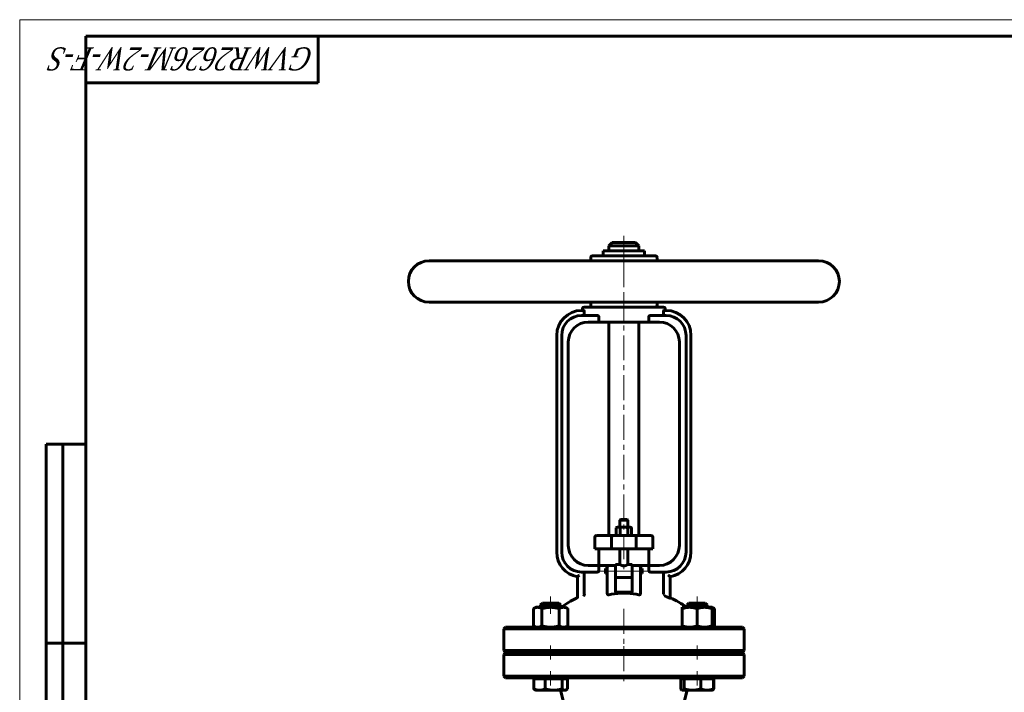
# Model space of a CAD drawing. Header units: millimetres. Extents: x 0 to 594, y 0 to 420.
# Tile 2 of 4: x 0 to 297, y 217 to 420. Entities that reach past the tile are written whole.
import ezdxf

# ---------------------------------------------------------------- set-up
doc = ezdxf.new("R2010")
doc.units = ezdxf.units.MM
for name, pattern in [('K5LT-1', [0]), ('K5LT_AXLED', [12, 7.5, -1.5, 1.5, -1.5]), ('K5LT_BASIC', [0]), ('K5LT_THIN', [0])]:
    doc.linetypes.add(name, pattern=pattern)
doc.layers.add('Системный слой (1)', color=251, linetype='Continuous', true_color=0x6c6c6c)
doc.styles.add('KTEXTSTYLE', font='txt', dxfattribs={"width": 0.96, "height": 5})

# ---------------------------------------------------------------- blocks, each defined once
blk = doc.blocks.new('U0')
at = {"layer": 'Системный слой (1)', "color": 143, "linetype": 'K5LT_BASIC', "lineweight": 60, "true_color": 0x33acca}
for start, end in [(116.0652, 125.6514), (54.3486, 64.4836)]:
    blk.add_arc((182.24, 216.42), 32.5, start, end, dxfattribs=at)
blk = doc.blocks.new('U1')
at = {"layer": 'Системный слой (1)', "color": 143, "linetype": 'K5LT_BASIC', "lineweight": 60, "true_color": 0x33acca}
for p, q in [((182.24, 229.08), (146.49, 229.08)), ((217.99, 229.08), (182.24, 229.08))]:
    blk.add_line(p, q, dxfattribs=at)
blk = doc.blocks.new('U5')
at = {"layer": 'Системный слой (1)', "color": 143, "linetype": 'K5LT_BASIC', "lineweight": 60, "true_color": 0x33acca}
for p, q in [((176.74, 253.78), (176.74, 254.53)), ((176.74, 253.03), (176.74, 253.78))]:
    blk.add_line(p, q, dxfattribs=at)
blk = doc.blocks.new('U6')
at = {"layer": 'Системный слой (1)', "color": 143, "linetype": 'K5LT_BASIC', "lineweight": 60, "true_color": 0x33acca}
for p, q in [((182.24, 352.83), (178.74, 352.83)), ((185.74, 352.83), (182.24, 352.83))]:
    blk.add_line(p, q, dxfattribs=at)
blk = doc.blocks.new('U7')
at = {"layer": 'Системный слой (1)', "color": 143, "linetype": 'K5LT_BASIC', "lineweight": 60, "true_color": 0x33acca}
for p, q in [((146.49, 229.33), (182.24, 229.33)), ((182.24, 229.33), (217.99, 229.33))]:
    blk.add_line(p, q, dxfattribs=at)
blk = doc.blocks.new('U8')
at = {"layer": 'Системный слой (1)', "color": 143, "linetype": 'K5LT_BASIC', "lineweight": 60, "true_color": 0x33acca}
for p, q in [((179.74, 255.78), (180.99, 255.78)), ((183.49, 255.78), (184.74, 255.78))]:
    blk.add_line(p, q, dxfattribs=at)
blk = doc.blocks.new('U10')
at = {"layer": 'Системный слой (1)', "color": 143, "linetype": 'K5LT_BASIC', "lineweight": 60, "true_color": 0x33acca}
for p, q in [((182.24, 269.33), (181.24, 269.33)), ((183.24, 269.33), (182.24, 269.33))]:
    blk.add_line(p, q, dxfattribs=at)
blk = doc.blocks.new('U11')
at = {"layer": 'Системный слой (1)', "color": 143, "linetype": 'K5LT_BASIC', "lineweight": 60, "true_color": 0x33acca}
for p, q in [((187.74, 254.53), (187.74, 253.78)), ((187.74, 253.78), (187.74, 253.03))]:
    blk.add_line(p, q, dxfattribs=at)
blk = doc.blocks.new('U12')
at = {"layer": 'Системный слой (1)', "color": 143, "linetype": 'K5LT_BASIC', "lineweight": 60, "true_color": 0x33acca}
for p, q in [((208.99, 217.92), (209.02, 217.94)), ((209.02, 217.94), (209.04, 217.95)), ((209.04, 217.95), (209.07, 217.97)), ((209.07, 217.97), (209.18, 218.04)), ((209.18, 218.04), (209.3, 218.13)), ((209.3, 218.13), (209.42, 218.23))]:
    blk.add_line(p, q, dxfattribs=at)
blk = doc.blocks.new('U13')
at = {"layer": 'Системный слой (1)', "color": 143, "linetype": 'K5LT_BASIC', "lineweight": 60, "true_color": 0x33acca}
for p, q in [((209.06, 242.66), (208.84, 242.74)), ((209.29, 242.56), (209.06, 242.66)), ((209.53, 242.43), (209.29, 242.56))]:
    blk.add_line(p, q, dxfattribs=at)
blk = doc.blocks.new('U14')
at = {"layer": 'Системный слой (1)', "color": 143, "linetype": 'K5LT_BASIC', "lineweight": 60, "true_color": 0x33acca}
for p, q in [((159.38, 244.08), (157.68, 244.08)), ((162.61, 244.08), (159.38, 244.08))]:
    blk.add_line(p, q, dxfattribs=at)
blk = doc.blocks.new('U15')
at = {"layer": 'Системный слой (1)', "color": 143, "linetype": 'K5LT_BASIC', "lineweight": 60, "true_color": 0x33acca}
for p, q in [((199.4, 218.23), (199.52, 218.08)), ((199.52, 218.08), (199.63, 217.97)), ((199.63, 217.97), (199.74, 217.89)), ((199.74, 217.89), (199.8, 217.86)), ((199.8, 217.86), (199.87, 217.84)), ((199.87, 217.84), (199.93, 217.83))]:
    blk.add_line(p, q, dxfattribs=at)
blk = doc.blocks.new('U16')
at = {"layer": 'Системный слой (1)', "color": 143, "linetype": 'K5LT_BASIC', "lineweight": 60, "true_color": 0x33acca}
for p, q in [((208.84, 236.92), (209.06, 237)), ((209.06, 237), (209.29, 237.1)), ((209.29, 237.1), (209.53, 237.23))]:
    blk.add_line(p, q, dxfattribs=at)
blk = doc.blocks.new('U17')
at = {"layer": 'Системный слой (1)', "color": 143, "linetype": 'K5LT_BASIC', "lineweight": 60, "true_color": 0x33acca}
for p, q in [((164.42, 217.83), (164.57, 217.85)), ((164.57, 217.85), (164.72, 217.89)), ((164.72, 217.89), (164.88, 217.97)), ((164.88, 217.97), (164.99, 218.04)), ((164.99, 218.04), (165.11, 218.13)), ((165.11, 218.13), (165.23, 218.23))]:
    blk.add_line(p, q, dxfattribs=at)
blk = doc.blocks.new('U18')
at = {"layer": 'Системный слой (1)', "color": 143, "linetype": 'K5LT_BASIC', "lineweight": 60, "true_color": 0x33acca}
for p, q in [((206.68, 244.08), (201.87, 244.08)), ((206.8, 244.08), (206.68, 244.08))]:
    blk.add_line(p, q, dxfattribs=at)
blk = doc.blocks.new('U35')
at = {"color": 7, "linetype": 'K5LT_THIN', "lineweight": 18, "true_color": 0xffffff}
for p, q in [((0, 0), (0, 420)), ((0, 420), (594, 420))]:
    blk.add_line(p, q, dxfattribs=at)
at = {"color": 143, "linetype": 'K5LT_BASIC', "lineweight": 60, "true_color": 0x33acca}
for p, q in [((20, 5), (20, 415)), ((20, 415), (589, 415)), ((90, 415), (90, 401)), ((90, 401), (20, 401)), ((8, 172), (8, 292)), ((20, 292), (8, 292)), ((13, 172), (13, 292)), ((20, 232), (8, 232))]:
    blk.add_line(p, q, dxfattribs=at)
at = {"color": 7, "insert": (88.81, 404.64), "char_height": 7, "attachment_point": 1, "rotation": 180, "style": 'KTEXTSTYLE'}
blk.add_mtext('\\fArial|b0|c204|p34;\\H5.0;\\W1.000;\\Q15;\\fGOST Type AU|b0|i0|c204|p34;\\Q15;\\W0.823;\\H7.00;GVWR2626M-2W-F-S', dxfattribs=at)

msp = doc.modelspace()

# ---------------------------------------------------------------- linework, layer by layer
at = {"layer": 'Системный слой (1)', "color": 30, "linetype": 'K5LT_AXLED', "lineweight": 18, "true_color": 0xff8000}
for p, q in [((182.2402, 354.8308), (182.2402, 345.3308)), ((182.2402, 346.8308), (182.2402, 335.3308)), ((182.2402, 336.8308), (182.2402, 253.3366)), ((174.7402, 253.7753), (179.2402, 253.7753)), ((177.7402, 253.7753), (186.7402, 253.7753)), ((185.2402, 253.7753), (189.7402, 253.7753)), ((160.1431, 246.0808), (160.1431, 240.8308)), ((204.3373, 246.0808), (204.3373, 240.8308)), ((182.2402, 242.3289), (182.2402, 227.3308)), ((160.1431, 231.3308), (160.1431, 227.0808)), ((182.2402, 231.0808), (182.2402, 219.5808)), ((204.3373, 231.3308), (204.3373, 227.0808)), ((160.1431, 223.5808), (160.1431, 219.2808)), ((204.3373, 223.5808), (204.3373, 219.2808))]:
    msp.add_line(p, q, dxfattribs=at)
at = {"layer": 'Системный слой (1)', "color": 143, "linetype": 'K5LT_BASIC', "lineweight": 60, "true_color": 0x33acca}
for p, q in [((178.7402, 352.8308), (177.7402, 351.8308)), ((177.7402, 351.8308), (182.2402, 351.8308)), ((177.7402, 350.3308), (177.7402, 351.8308)), ((182.2402, 351.8308), (186.7402, 351.8308)), ((185.7402, 352.8308), (186.7402, 351.8308)), ((186.7402, 350.3308), (186.7402, 351.8308)), ((172.2402, 347.3308), (172.2402, 348.3308)), ((191.7402, 348.8308), (172.7402, 348.8308)), ((175.9902, 350.3308), (188.4902, 350.3308)), ((175.9902, 348.8308), (175.9902, 350.3308)), ((188.4902, 348.8308), (188.4902, 350.3308)), ((192.2402, 347.3308), (192.2402, 348.3308)), ((240.9902, 347.3308), (123.4902, 347.3308)), ((240.9902, 334.8308), (123.4902, 334.8308)), ((169.7402, 332.3308), (169.7402, 332.8308)), ((194.2402, 333.3308), (170.2402, 333.3308)), ((172.2402, 333.8308), (172.2402, 334.8308)), ((192.2402, 333.8308), (192.2402, 334.8308)), ((194.7402, 332.3308), (194.7402, 332.8308)), ((170.1701, 332.3308), (169.4902, 332.3308)), ((174.1162, 330.8308), (169.4902, 330.8308)), ((170.316, 331.3308), (170.316, 331.8308)), ((174.7402, 328.8308), (174.7402, 330.3308)), ((189.7402, 330.3308), (189.7402, 328.8308)), ((194.9902, 330.8308), (190.3642, 330.8308)), ((194.1644, 331.8308), (194.1644, 331.3308)), ((194.9902, 332.3308), (194.3103, 332.3308)), ((171.4902, 328.8308), (174.7402, 328.8308)), ((189.7402, 328.8308), (174.7402, 328.8308)), ((177.7402, 328.8308), (177.7402, 264.4558)), ((186.7402, 328.8308), (186.7402, 264.4558)), ((189.7402, 328.8308), (192.9902, 328.8308)), ((161.9902, 324.8308), (161.9902, 259.4558)), ((163.4902, 324.8308), (163.4902, 259.4558)), ((200.9902, 259.4558), (200.9902, 324.8308)), ((202.4902, 259.4558), (202.4902, 324.8308)), ((165.4902, 261.4558), (165.4902, 322.8308)), ((198.9902, 322.8308), (198.9902, 261.4558)), ((181.2402, 269.3308), (180.9902, 269.0808)), ((180.9902, 269.0808), (182.2402, 269.0808)), ((180.9902, 267.0058), (180.9902, 269.0808)), ((182.2402, 269.0808), (183.4902, 269.0808)), ((183.2402, 269.3308), (183.4902, 269.0808)), ((183.4902, 267.0058), (183.4902, 269.0808)), ((174.2756, 264.4558), (173.9902, 264.4558)), ((179.0496, 264.4558), (174.2756, 264.4558)), ((185.4308, 264.4558), (179.0496, 264.4558)), ((180.2402, 267.0058), (179.9308, 266.8272)), ((179.9308, 264.6344), (179.9308, 266.8272)), ((180.2402, 264.4558), (179.9308, 264.6344)), ((180.5081, 267.0058), (180.2402, 267.0058)), ((182.2402, 267.0058), (180.5081, 267.0058)), ((181.0855, 264.6344), (181.0855, 266.8272)), ((183.9722, 267.0058), (182.2402, 267.0058)), ((183.3949, 264.6344), (183.3949, 266.8272)), ((184.2402, 267.0058), (183.9722, 267.0058)), ((184.2402, 267.0058), (184.5496, 266.8272)), ((184.2402, 264.4558), (184.5496, 264.6344)), ((184.5496, 264.6344), (184.5496, 266.8272)), ((190.2048, 264.4558), (185.4308, 264.4558)), ((190.4902, 264.4558), (190.2048, 264.4558)), ((173.4902, 260.4558), (173.4902, 263.9558)), ((178.5624, 260.4558), (178.5624, 263.9558)), ((185.918, 260.4558), (185.918, 263.9558)), ((190.9902, 260.4558), (190.9902, 263.9558)), ((173.4902, 260.4558), (173.7929, 260.4558)), ((173.7929, 260.4558), (178.5624, 260.4558)), ((174.7402, 255.4558), (174.7402, 260.4558)), ((178.5624, 260.4558), (185.918, 260.4558)), ((180.9902, 255.7753), (180.9902, 260.4558)), ((183.4902, 255.7753), (183.4902, 260.4558)), ((185.918, 260.4558), (190.6875, 260.4558)), ((189.7402, 255.4558), (189.7402, 260.4558)), ((190.6875, 260.4558), (190.9902, 260.4558)), ((175.6069, 255.4558), (171.4902, 255.4558)), ((177.7402, 255.4558), (175.6069, 255.4558)), ((179.7402, 255.4558), (177.7402, 255.4558)), ((179.7402, 255.7753), (179.7402, 255.4279)), ((179.7402, 252.7324), (179.7402, 255.4279)), ((184.7402, 255.7753), (184.7402, 255.4279)), ((186.7402, 255.4558), (184.7402, 255.4558)), ((184.7402, 255.4279), (184.7402, 252.7324)), ((188.8734, 255.4558), (186.7402, 255.4558)), ((192.9902, 255.4558), (188.8734, 255.4558)), ((169.4902, 253.4558), (174.1162, 253.4558)), ((170.316, 252.9558), (170.316, 246.8974)), ((174.7402, 254.9558), (174.7402, 253.9558)), ((176.7402, 254.5253), (177.2402, 254.5253)), ((176.7402, 253.0253), (177.2402, 253.0253)), ((177.2402, 254.9558), (177.2402, 253.1238)), ((177.2402, 253.1238), (177.2402, 247.0277)), ((179.7402, 252.7324), (179.7402, 251.7992)), ((184.7402, 252.7324), (184.7402, 251.7992)), ((187.2402, 253.1238), (187.2402, 254.9558)), ((187.2402, 254.5253), (187.7402, 254.5253)), ((187.2402, 247.0277), (187.2402, 253.1238)), ((187.2402, 253.0253), (187.7402, 253.0253)), ((189.7402, 253.9558), (189.7402, 254.9558)), ((190.3642, 253.4558), (194.9902, 253.4558)), ((194.1644, 246.7535), (194.1644, 252.9558)), ((168.2402, 252.0607), (168.2402, 246.2329)), ((179.7402, 247.3841), (179.7402, 251.7992)), ((179.7402, 251.7753), (184.7402, 251.7753)), ((184.7402, 251.7992), (184.7402, 247.3841)), ((196.2402, 245.5714), (196.2402, 252.0607)), ((184.7402, 247.3841), (179.7402, 247.3841)), ((157.6799, 244.0808), (157.1431, 243.544)), ((157.1431, 243.544), (159.2135, 243.544)), ((157.1431, 242.8308), (157.1431, 243.544)), ((159.2135, 243.544), (163.1431, 243.544)), ((162.6063, 244.0808), (163.1431, 243.544)), ((163.1431, 242.8308), (163.1431, 243.544)), ((168.2402, 246.2329), (168.2402, 245.8812)), ((201.874, 244.0808), (201.3373, 243.544)), ((201.3373, 242.8308), (201.3373, 243.544)), ((201.3373, 243.544), (207.1896, 243.544)), ((206.8005, 244.0808), (207.3373, 243.544)), ((207.1896, 243.544), (207.3373, 243.544)), ((207.3373, 242.8308), (207.3373, 243.544)), ((155.6431, 242.8308), (154.947, 242.4289)), ((154.947, 242.4289), (154.947, 237.2327)), ((155.6431, 242.8308), (156.246, 242.8308)), ((156.246, 242.8308), (160.1431, 242.8308)), ((157.545, 242.4289), (157.545, 237.2327)), ((160.1431, 242.8308), (164.0402, 242.8308)), ((162.7412, 242.4289), (162.7412, 237.2327)), ((164.0402, 242.8308), (164.6431, 242.8308)), ((164.6431, 242.8308), (165.3393, 242.4289)), ((165.3393, 242.4289), (165.3393, 237.2327)), ((199.8373, 242.8308), (202.0873, 242.8308)), ((199.8373, 242.4289), (199.8373, 242.8308)), ((199.8373, 242.4289), (199.8373, 237.2327)), ((202.0873, 242.8308), (206.5873, 242.8308)), ((204.3373, 242.4289), (204.3373, 237.2327)), ((206.5873, 242.8308), (208.8373, 242.8308)), ((208.8373, 242.8308), (208.8373, 242.4289)), ((208.8373, 242.8308), (209.5334, 242.4289)), ((208.8373, 242.4289), (208.8373, 237.2327)), ((209.5334, 242.4289), (209.5334, 237.2327)), ((146.4902, 236.8308), (145.9902, 236.3308)), ((145.9902, 236.3308), (182.2402, 236.3308)), ((145.9902, 229.8308), (145.9902, 236.3308)), ((156.9611, 236.8308), (146.4902, 236.8308)), ((155.6431, 236.8308), (154.947, 237.2327)), ((182.2402, 236.8308), (156.9611, 236.8308)), ((164.6431, 236.8308), (165.3393, 237.2327)), ((207.5193, 236.8308), (182.2402, 236.8308)), ((182.2402, 236.3308), (218.4902, 236.3308)), ((199.8373, 236.8308), (199.8373, 237.2327)), ((217.9902, 236.8308), (207.5193, 236.8308)), ((208.8373, 236.8308), (209.5334, 237.2327)), ((208.8373, 237.2327), (208.8373, 236.8308)), ((217.9902, 236.8308), (218.4902, 236.3308)), ((218.4902, 229.8308), (218.4902, 236.3308)), ((182.2402, 229.8308), (145.9902, 229.8308)), ((146.4902, 229.3308), (145.9902, 229.8308)), ((146.4902, 229.0808), (145.9902, 228.5808)), ((157.1431, 229.0808), (157.1431, 229.3308)), ((163.1431, 229.0808), (163.1431, 229.3308)), ((218.4902, 229.8308), (182.2402, 229.8308)), ((201.3373, 229.0808), (201.3373, 229.3308)), ((207.3373, 229.0808), (207.3373, 229.3308)), ((217.9902, 229.3308), (218.4902, 229.8308)), ((217.9902, 229.0808), (218.4902, 228.5808)), ((145.9902, 228.5808), (182.2402, 228.5808)), ((145.9902, 222.0808), (145.9902, 228.5808)), ((182.2402, 228.5808), (218.4902, 228.5808)), ((218.4902, 222.0808), (218.4902, 228.5808)), ((146.4902, 221.5808), (145.9902, 222.0808)), ((182.2402, 222.0808), (145.9902, 222.0808)), ((146.4902, 221.5808), (156.9611, 221.5808)), ((155.0595, 221.2808), (156.7963, 221.2808)), ((155.0595, 221.2808), (155.0595, 218.2327)), ((155.6431, 221.2808), (155.6431, 221.5808)), ((156.7963, 221.2808), (158.533, 221.2808)), ((156.9611, 221.5808), (182.2402, 221.5808)), ((158.533, 221.2808), (158.533, 218.2327)), ((158.533, 221.2808), (161.0748, 221.2808)), ((161.0748, 221.2808), (163.6166, 221.2808)), ((163.6166, 221.2808), (163.6166, 218.2327)), ((163.6166, 221.2808), (164.4216, 221.2808)), ((164.4216, 221.2808), (165.2267, 221.2808)), ((164.6431, 221.2808), (164.6431, 221.5808)), ((165.2267, 221.2808), (165.2267, 218.2327)), ((218.4902, 222.0808), (182.2402, 222.0808)), ((182.2402, 221.5808), (207.5193, 221.5808)), ((199.3969, 220.0494), (199.3969, 218.2327)), ((199.4444, 221.2808), (199.9348, 221.2808)), ((199.8373, 221.2808), (199.8373, 221.5808)), ((199.9348, 221.2808), (200.4727, 221.2808)), ((200.4727, 221.2808), (202.9429, 221.2808)), ((200.4727, 221.2808), (200.4727, 218.2327)), ((202.9429, 221.2808), (205.4131, 221.2808)), ((205.4131, 221.2808), (205.4131, 218.2327)), ((205.4131, 221.2808), (207.3454, 221.2808)), ((207.3454, 221.2808), (209.2777, 221.2808)), ((207.5193, 221.5808), (217.9902, 221.5808)), ((208.8373, 221.2808), (208.8373, 221.5808)), ((209.2777, 221.2808), (209.4208, 221.2808)), ((209.2777, 221.2808), (209.2777, 218.2327)), ((209.4208, 221.2808), (209.4208, 218.2327)), ((217.9902, 221.5808), (218.4902, 222.0808)), ((155.6431, 217.8308), (155.4102, 217.9653)), ((156.7963, 217.8308), (155.6431, 217.8308)), ((161.0748, 217.8308), (156.7963, 217.8308)), ((164.4216, 217.8308), (161.0748, 217.8308)), ((164.2544, 213.5238), (163.1777, 217.8308)), ((164.6431, 217.8308), (164.4216, 217.8308)), ((164.6431, 217.8308), (164.876, 217.9653)), ((199.8373, 217.8308), (199.7376, 217.8883)), ((199.9348, 217.8308), (199.8373, 217.8308)), ((202.9429, 217.8308), (199.9348, 217.8308)), ((200.2259, 213.5238), (201.3027, 217.8308)), ((207.3454, 217.8308), (202.9429, 217.8308)), ((208.8373, 217.8308), (207.3454, 217.8308)), ((208.8373, 217.8308), (208.9369, 217.8883)), ((208.937, 217.8883), (209.0702, 217.9653))]:
    msp.add_line(p, q, dxfattribs=at)
for centre, radius, start, end in [((172.7402, 348.3308), 0.5, 90, 180), ((191.7402, 348.3308), 0.5, 0, 90), ((123.4902, 341.0808), 6.25, 90, 270), ((240.9902, 341.0808), 6.25, 270, 90), ((170.2402, 332.8308), 0.5, 90, 180), ((172.7402, 333.8308), 0.5, 180, 270), ((191.7402, 333.8308), 0.5, 270, 0), ((194.2402, 332.8308), 0.5, 0, 90), ((169.4902, 324.8308), 7.5, 90, 180), ((169.4902, 324.8308), 6, 90, 180), ((194.9902, 324.8308), 7.5, 0, 90), ((194.9902, 324.8308), 6, 0, 90), ((171.4902, 322.8308), 6, 90, 180), ((192.9902, 322.8308), 6, 0, 90), ((173.9902, 263.9558), 0.5, 90, 180), ((190.4902, 263.9558), 0.5, 0, 90), ((171.4902, 261.4558), 6, 180, 270), ((192.9902, 261.4558), 6, 270, 0), ((169.4902, 259.4558), 7.5, 180, 260.405932), ((169.4902, 259.4558), 6, 180, 270), ((194.9902, 259.4558), 6, 270, 0), ((194.9902, 259.4558), 7.5, 279.594068, 0), ((177.7402, 254.9558), 0.5, 90, 180), ((186.7402, 254.9558), 0.5, 0, 90), ((167.7402, 246.0658), 0.5, 296.065218, 0), ((182.2402, 216.422), 32.2829, 65.28041, 67.716161)]:
    msp.add_arc(centre, radius, start, end, dxfattribs=at)
for centre, major_axis, ratio, start_param, end_param in [((182.2402, 238.7891), (-12.5, 0), 0.66666667, 4.41371203, 5.01106593), ((168.7402, 245.8812), (-0.5, 0), 0.29357099, 4.84611829, 6.28318531), ((198.2356, 236.4859), (0.32, 31.5683), 0.04924739, 4.16526255, 4.21034454)]:
    msp.add_ellipse(centre, major_axis=major_axis, ratio=ratio, start_param=start_param, end_param=end_param, dxfattribs=at)
for points, knots in [([(170.1701, 332.3308), (170.1871, 332.3308), (170.2058, 332.3181), (170.2414, 332.2663), (170.2582, 332.2272), (170.2847, 332.1378), (170.2963, 332.0823), (170.312, 331.9602), (170.316, 331.8935), (170.316, 331.8308)], [-0.15377146, -0.15377146, -0.15377146, -0.15377146, -0.114511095, -0.114511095, -0.075250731, -0.075250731, -0.037625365, -0.037625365, 0, 0, 0, 0]), ([(170.316, 331.3308), (170.316, 331.2683), (170.3199, 331.2017), (170.3358, 331.0799), (170.3478, 331.0246), (170.3767, 330.9346), (170.3958, 330.8952), (170.4385, 330.8433), (170.4622, 330.8308), (170.4849, 330.8308)], [0.311032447, 0.311032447, 0.311032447, 0.311032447, 0.348564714, 0.348564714, 0.386096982, 0.386096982, 0.426053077, 0.426053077, 0.466009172, 0.466009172, 0.466009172, 0.466009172]), ([(174.1162, 330.8308), (174.194, 330.8308), (174.2793, 330.817), (174.4436, 330.7572), (174.5227, 330.7116), (174.628, 330.6139), (174.6674, 330.5663), (174.7095, 330.4837), (174.7209, 330.4544), (174.7362, 330.3936), (174.7402, 330.3622), (174.7402, 330.3308)], [-0.198135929, -0.198135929, -0.198135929, -0.198135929, -0.13670183, -0.13670183, -0.075267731, -0.075267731, -0.037633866, -0.037633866, -0.018816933, -0.018816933, 0, 0, 0, 0]), ([(189.7402, 330.3308), (189.7402, 330.3622), (189.7442, 330.3936), (189.7595, 330.4544), (189.7708, 330.4837), (189.813, 330.5663), (189.8524, 330.6139), (189.9576, 330.7116), (190.0367, 330.7572), (190.2011, 330.817), (190.2864, 330.8308), (190.3642, 330.8308)], [0, 0, 0, 0, 0.018816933, 0.018816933, 0.037633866, 0.037633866, 0.075267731, 0.075267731, 0.13670183, 0.13670183, 0.198135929, 0.198135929, 0.198135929, 0.198135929]), ([(193.9955, 330.8308), (194.0182, 330.8308), (194.0418, 330.8433), (194.0846, 330.8952), (194.1037, 330.9346), (194.1326, 331.0246), (194.1446, 331.0799), (194.1605, 331.2017), (194.1644, 331.2683), (194.1644, 331.3308)], [0.156055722, 0.156055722, 0.156055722, 0.156055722, 0.196011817, 0.196011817, 0.235967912, 0.235967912, 0.273500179, 0.273500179, 0.311032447, 0.311032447, 0.311032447, 0.311032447]), ([(194.1644, 331.8308), (194.1644, 331.8935), (194.1684, 331.9602), (194.184, 332.0823), (194.1957, 332.1378), (194.2222, 332.2272), (194.239, 332.2663), (194.2746, 332.3181), (194.2933, 332.3308), (194.3103, 332.3308)], [0, 0, 0, 0, 0.037625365, 0.037625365, 0.075250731, 0.075250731, 0.114511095, 0.114511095, 0.15377146, 0.15377146, 0.15377146, 0.15377146]), ([(179.0496, 264.4558), (179.0484, 264.4558), (179.0472, 264.4558), (178.9816, 264.4553), (178.9178, 264.4417), (178.8001, 264.3902), (178.7472, 264.3533), (178.6581, 264.2606), (178.6228, 264.2058), (178.5747, 264.0853), (178.5624, 264.0209), (178.5624, 263.9558)], [-0.314521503, -0.314521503, -0.314521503, -0.314521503, -0.313789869, -0.313789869, -0.274074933, -0.274074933, -0.234995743, -0.234995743, -0.195939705, -0.195939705, -0.156894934, -0.156894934, -0.156894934, -0.156894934]), ([(185.4308, 264.4558), (185.432, 264.4558), (185.4332, 264.4558), (185.4988, 264.4553), (185.5626, 264.4417), (185.6802, 264.3902), (185.7332, 264.3533), (185.8223, 264.2606), (185.8575, 264.2058), (185.9056, 264.0853), (185.918, 264.0209), (185.918, 263.9558)], [-0.000731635, -0.000731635, -0.000731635, -0.000731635, 0, 0, 0.039714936, 0.039714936, 0.078794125, 0.078794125, 0.117850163, 0.117850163, 0.156894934, 0.156894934, 0.156894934, 0.156894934]), ([(183.4902, 255.7753), (183.4901, 255.7753), (183.4801, 255.769), (183.4374, 255.7427), (183.3743, 255.7047), (183.2882, 255.6553), (183.1969, 255.6057), (183.0877, 255.551), (182.9724, 255.4984), (182.8564, 255.4528), (182.763, 255.4213), (182.6738, 255.3948), (182.5645, 255.3683), (182.4346, 255.3468), (182.3038, 255.3362), (182.1761, 255.3362), (182.0562, 255.346), (181.9293, 255.3656), (181.7925, 255.3974), (181.655, 255.4412), (181.5448, 255.4838), (181.4398, 255.529), (181.3455, 255.5741), (181.2465, 255.6255), (181.1537, 255.6769), (181.0746, 255.7235), (181.0261, 255.7531), (180.9973, 255.7709), (180.9902, 255.7753), (180.9902, 255.7753)], [0, 0, 0, 0, 1.49507135, 2.75551044, 4.2136036, 5.41993119, 6.80111181, 7.75631926, 9.12733622, 10.31385798, 10.95411205, 11.55423862, 12.54330313, 13.57621351, 14.53996688, 15.47119346, 16.41244764, 17.22360251, 18.37896966, 19.66951167, 20.71569766, 21.39860349, 22.74141462, 23.7206183, 24.94979457, 26.5643928, 27.85120329, 28.64623879, 30, 30, 30, 30]), ([(168.7402, 252.4961), (168.7394, 252.4954), (168.7387, 252.4948), (168.6894, 252.4505), (168.6405, 252.4071), (168.5472, 252.3248), (168.5024, 252.2857), (168.4124, 252.2076), (168.3677, 252.1692), (168.3019, 252.113), (168.2781, 252.0928), (168.2478, 252.0671), (168.2402, 252.0607), (168.2402, 252.0607)], [-0.00059982, -0.00059982, -0.00059982, -0.00059982, 0, 0, 0.039128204, 0.039128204, 0.076623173, 0.076623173, 0.119584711, 0.119584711, 0.153562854, 0.153562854, 0.184037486, 0.184037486, 0.184037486, 0.184037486]), ([(170.4849, 253.4558), (170.4622, 253.4558), (170.4385, 253.4433), (170.3958, 253.3914), (170.3767, 253.352), (170.3478, 253.262), (170.3358, 253.2067), (170.3199, 253.0849), (170.316, 253.0184), (170.316, 252.9558)], [0.467092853, 0.467092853, 0.467092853, 0.467092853, 0.507048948, 0.507048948, 0.547005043, 0.547005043, 0.58453731, 0.58453731, 0.622069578, 0.622069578, 0.622069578, 0.622069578]), ([(174.7402, 253.9558), (174.7402, 253.9245), (174.7362, 253.893), (174.7209, 253.8323), (174.7095, 253.8029), (174.6674, 253.7204), (174.628, 253.6727), (174.5227, 253.575), (174.4436, 253.5294), (174.2793, 253.4696), (174.194, 253.4558), (174.1162, 253.4558)], [0.388061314, 0.388061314, 0.388061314, 0.388061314, 0.406878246, 0.406878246, 0.425695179, 0.425695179, 0.463329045, 0.463329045, 0.524763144, 0.524763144, 0.586197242, 0.586197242, 0.586197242, 0.586197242]), ([(190.3642, 253.4558), (190.2864, 253.4558), (190.2011, 253.4696), (190.0367, 253.5294), (189.9576, 253.575), (189.8524, 253.6727), (189.813, 253.7204), (189.7708, 253.8029), (189.7595, 253.8323), (189.7442, 253.893), (189.7402, 253.9245), (189.7402, 253.9558)], [0.189759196, 0.189759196, 0.189759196, 0.189759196, 0.251193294, 0.251193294, 0.312627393, 0.312627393, 0.350261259, 0.350261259, 0.369078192, 0.369078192, 0.387895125, 0.387895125, 0.387895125, 0.387895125]), ([(194.1644, 252.9558), (194.1644, 253.0184), (194.1605, 253.0849), (194.1446, 253.2067), (194.1326, 253.262), (194.1037, 253.352), (194.0846, 253.3914), (194.0418, 253.4433), (194.0182, 253.4558), (193.9955, 253.4558)], [0.622064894, 0.622064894, 0.622064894, 0.622064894, 0.659597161, 0.659597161, 0.697129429, 0.697129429, 0.737085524, 0.737085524, 0.777041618, 0.777041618, 0.777041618, 0.777041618]), ([(195.7402, 252.4961), (195.7409, 252.4954), (195.7417, 252.4948), (195.7909, 252.4505), (195.8399, 252.4071), (195.9331, 252.3248), (195.9779, 252.2857), (196.068, 252.2076), (196.1126, 252.1692), (196.1785, 252.113), (196.2023, 252.0928), (196.2326, 252.0671), (196.2402, 252.0607), (196.2402, 252.0607)], [-0.368674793, -0.368674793, -0.368674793, -0.368674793, -0.368074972, -0.368074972, -0.328946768, -0.328946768, -0.2914518, -0.2914518, -0.248490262, -0.248490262, -0.214512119, -0.214512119, -0.184037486, -0.184037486, -0.184037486, -0.184037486]), ([(170.1407, 246.294), (170.1411, 246.2943), (170.1416, 246.2946), (170.1867, 246.3231), (170.2261, 246.3654), (170.2837, 246.4669), (170.3041, 246.5233), (170.3241, 246.6387), (170.3269, 246.6946), (170.3219, 246.7532), (170.3219, 246.7534), (170.3219, 246.7535)], [-0.355253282, -0.355253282, -0.355253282, -0.355253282, -0.354702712, -0.354702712, -0.301822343, -0.301822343, -0.256042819, -0.256042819, -0.219305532, -0.219305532, -0.21919518, -0.21919518, -0.21919518, -0.21919518]), ([(170.316, 246.8974), (170.316, 246.8787), (170.3162, 246.8599), (170.3178, 246.8115), (170.3194, 246.7821), (170.3219, 246.7535)], [0.1740714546, 0.1740714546, 0.1740714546, 0.1740714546, 0.1853572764, 0.1853572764, 0.2033012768, 0.2033012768, 0.2033012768, 0.2033012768]), ([(177.3034, 246.7535), (177.2926, 246.7738), (177.2831, 246.7951), (177.2507, 246.8845), (177.2402, 246.9588), (177.2402, 247.0277)], [0.28953497, 0.28953497, 0.28953497, 0.28953497, 0.3030255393, 0.3030255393, 0.3443548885, 0.3443548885, 0.3443548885, 0.3443548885]), ([(177.3034, 246.7535), (177.3128, 246.7359), (177.3236, 246.7192), (177.3596, 246.6733), (177.3878, 246.6486), (177.4577, 246.6056), (177.5027, 246.5889), (177.6057, 246.5715), (177.6609, 246.5716), (177.7243, 246.5817), (177.7323, 246.5831), (177.7402, 246.5847)], [1.089741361, 1.089741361, 1.089741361, 1.089741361, 1.104376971, 1.104376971, 1.133060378, 1.133060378, 1.167880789, 1.167880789, 1.203524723, 1.203524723, 1.208635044, 1.208635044, 1.208635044, 1.208635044]), ([(186.7402, 246.5847), (186.7554, 246.5816), (186.7707, 246.5792), (186.8407, 246.5709), (186.895, 246.5729), (186.9952, 246.5946), (187.0386, 246.6131), (187.1079, 246.6609), (187.1363, 246.6894), (187.1659, 246.7338), (187.1717, 246.7435), (187.177, 246.7535)], [0.406067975, 0.406067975, 0.406067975, 0.406067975, 0.415819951, 0.415819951, 0.450696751, 0.450696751, 0.484256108, 0.484256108, 0.513878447, 0.513878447, 0.521826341, 0.521826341, 0.521826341, 0.521826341]), ([(187.2402, 247.0277), (187.2402, 246.9588), (187.2297, 246.8845), (187.1972, 246.7951), (187.1878, 246.7738), (187.177, 246.7535)], [0.3484792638, 0.3484792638, 0.3484792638, 0.3484792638, 0.3898086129, 0.3898086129, 0.4032991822, 0.4032991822, 0.4032991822, 0.4032991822]), ([(196.2402, 245.5714), (196.2402, 245.5713), (196.2402, 245.5711), (196.2396, 245.5642), (196.2265, 245.5629), (196.1751, 245.5731), (196.1368, 245.5847), (196.0477, 245.616), (195.9904, 245.6382), (195.867, 245.6896), (195.8011, 245.7187), (195.7402, 245.7467)], [-0.076238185, -0.076238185, -0.076238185, -0.076238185, -0.075322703, -0.075322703, -0.037661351, -0.037661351, 0, 0, 0.040232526, 0.040232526, 0.080465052, 0.080465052, 0.080465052, 0.080465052])]:
    msp.add_open_spline(points, degree=3, knots=knots, dxfattribs=at)
for points, weights in [([(179.9308, 266.8272), (180.2402, 267.0058), (180.5081, 267.0058)], [1, 1.0379548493, 1]), ([(180.5081, 264.4558), (180.2402, 264.4558), (179.9308, 264.6344)], [1, 1.0379548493, 1]), ([(180.5081, 267.0058), (180.7761, 267.0058), (181.0855, 266.8272)], [1, 1.0379548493, 1]), ([(181.0855, 264.6344), (180.7761, 264.4558), (180.5081, 264.4558)], [1, 1.0379548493, 1]), ([(181.0855, 266.8272), (181.7043, 267.0058), (182.2402, 267.0058)], [1, 1.0379548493, 1]), ([(182.2402, 264.4558), (181.7043, 264.4558), (181.0855, 264.6344)], [1, 1.0379548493, 1]), ([(182.2402, 267.0058), (182.7761, 267.0058), (183.3949, 266.8272)], [1, 1.0379548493, 1]), ([(183.3949, 264.6344), (182.7761, 264.4558), (182.2402, 264.4558)], [1, 1.0379548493, 1]), ([(183.3949, 266.8272), (183.7043, 267.0058), (183.9722, 267.0058)], [1, 1.0379548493, 1]), ([(183.9722, 264.4558), (183.7043, 264.4558), (183.3949, 264.6344)], [1, 1.0379548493, 1]), ([(183.9722, 267.0058), (184.2402, 267.0058), (184.5496, 266.8272)], [1, 1.0379548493, 1]), ([(184.5496, 264.6344), (184.2402, 264.4558), (183.9722, 264.4558)], [1, 1.0379548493, 1]), ([(156.246, 242.8308), (155.6431, 242.8308), (154.947, 242.4289)], [1, 1.0379548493, 1]), ([(157.545, 242.4289), (156.8489, 242.8308), (156.246, 242.8308)], [1, 1.0379548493, 1]), ([(160.1431, 242.8308), (158.9373, 242.8308), (157.545, 242.4289)], [1, 1.0379548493, 1]), ([(162.7412, 242.4289), (161.3489, 242.8308), (160.1431, 242.8308)], [1, 1.0379548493, 1]), ([(164.0402, 242.8308), (163.4373, 242.8308), (162.7412, 242.4289)], [1, 1.0379548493, 1]), ([(165.3393, 242.4289), (164.6431, 242.8308), (164.0402, 242.8308)], [1, 1.0379548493, 1]), ([(202.0873, 242.8308), (201.043, 242.8308), (199.8373, 242.4289)], [1, 1.0379548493, 1]), ([(204.3373, 242.4289), (203.1315, 242.8308), (202.0873, 242.8308)], [1, 1.0379548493, 1]), ([(206.5873, 242.8308), (205.543, 242.8308), (204.3373, 242.4289)], [1, 1.0379548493, 1]), ([(208.8373, 242.4289), (207.6315, 242.8308), (206.5873, 242.8308)], [1, 1.0379548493, 1]), ([(154.947, 237.2327), (155.6431, 236.8308), (156.246, 236.8308)], [1, 1.0379548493, 1]), ([(156.246, 236.8308), (156.8489, 236.8308), (157.545, 237.2327)], [1, 1.0379548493, 1]), ([(157.545, 237.2327), (158.9373, 236.8308), (160.1431, 236.8308)], [1, 1.0379548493, 1]), ([(160.1431, 236.8308), (161.3489, 236.8308), (162.7412, 237.2327)], [1, 1.0379548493, 1]), ([(162.7412, 237.2327), (163.4373, 236.8308), (164.0402, 236.8308)], [1, 1.0379548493, 1]), ([(164.0402, 236.8308), (164.6431, 236.8308), (165.3393, 237.2327)], [1, 1.0379548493, 1]), ([(199.8373, 237.2327), (201.043, 236.8308), (202.0873, 236.8308)], [1, 1.0379548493, 1]), ([(202.0873, 236.8308), (203.1315, 236.8308), (204.3373, 237.2327)], [1, 1.0379548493, 1]), ([(204.3373, 237.2327), (205.543, 236.8308), (206.5873, 236.8308)], [1, 1.0379548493, 1]), ([(206.5873, 236.8308), (207.6315, 236.8308), (208.8373, 237.2327)], [1, 1.0379548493, 1]), ([(155.0595, 218.2327), (155.9903, 217.8308), (156.7963, 217.8308)], [1, 1.0379548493, 1]), ([(155.4102, 217.9653), (155.243, 218.0617), (155.0595, 218.2327)], [1.01844477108, 1.01579805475, 1]), ([(156.7963, 217.8308), (157.6023, 217.8308), (158.533, 218.2327)], [1, 1.0379548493, 1]), ([(158.533, 218.2327), (159.8952, 217.8308), (161.0748, 217.8308)], [1, 1.0379548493, 1]), ([(161.0748, 217.8308), (162.2545, 217.8308), (163.6166, 218.2327)], [1, 1.0379548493, 1]), ([(163.6166, 218.2327), (164.048, 217.8308), (164.4216, 217.8308)], [1, 1.0379548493, 1]), ([(199.9348, 217.8308), (200.1844, 217.8308), (200.4727, 218.2327)], [1, 1.0379548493, 1]), ([(200.4727, 218.2327), (201.7965, 217.8308), (202.9429, 217.8308)], [1, 1.0379548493, 1]), ([(202.9429, 217.8308), (204.0893, 217.8308), (205.4131, 218.2327)], [1, 1.0379548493, 1]), ([(205.4131, 218.2327), (206.4486, 217.8308), (207.3454, 217.8308)], [1, 1.0379548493, 1]), ([(207.3454, 217.8308), (208.2422, 217.8308), (209.2777, 218.2327)], [1, 1.0379548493, 1]), ([(209.2777, 218.2327), (209.0969, 217.9807), (208.937, 217.8883)], [1, 1.02346497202, 1.01791626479])]:
    msp.add_rational_spline(points, weights, degree=2, dxfattribs=at)
at = {"layer": 'Системный слой (1)', "color": 7, "linetype": 'K5LT-1'}
for points, knots in [([(174.7402, 254.9558), (174.7402, 254.9606), (174.7404, 254.9702), (174.7415, 254.9848), (174.7433, 254.9997), (174.7454, 255.012), (174.7482, 255.0254), (174.7519, 255.0399), (174.7568, 255.0554), (174.7613, 255.0677), (174.7664, 255.0804), (174.7722, 255.0933), (174.7786, 255.1059), (174.7838, 255.1154), (174.7909, 255.1277), (174.8005, 255.1427), (174.8103, 255.1564), (174.8196, 255.1685), (174.8282, 255.1792), (174.8386, 255.1911), (174.8484, 255.2017), (174.8578, 255.2114), (174.868, 255.2213), (174.8827, 255.2349), (174.8987, 255.2485), (174.9154, 255.2616), (174.928, 255.2709), (174.9393, 255.279), (174.9529, 255.2883), (174.9706, 255.2997), (174.992, 255.3125), (175.0101, 255.3226), (175.0243, 255.33), (175.0363, 255.3362), (175.0498, 255.3428), (175.07, 255.3522), (175.0905, 255.3611), (175.1108, 255.3693), (175.131, 255.3771), (175.1527, 255.3848), (175.1757, 255.3925), (175.1916, 255.3975), (175.2039, 255.4011), (175.2175, 255.405), (175.2364, 255.4103), (175.261, 255.4165), (175.286, 255.4223), (175.3201, 255.4294), (175.3546, 255.4356), (175.3898, 255.4409), (175.4238, 255.4454), (175.4649, 255.4498), (175.5056, 255.4528), (175.5375, 255.4544), (175.5609, 255.4552), (175.584, 255.4557), (175.5993, 255.4558), (175.6069, 255.4558)], [0, 0, 0, 0, 0.002831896, 0.005663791, 0.008495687, 0.011327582, 0.012632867, 0.016117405, 0.019601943, 0.02153626, 0.023470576, 0.027339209, 0.029540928, 0.031742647, 0.033807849, 0.037938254, 0.042068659, 0.04333573, 0.04651169, 0.04968765, 0.05205533, 0.05442301, 0.05719483, 0.05996665, 0.065510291, 0.06893933, 0.07236837, 0.074785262, 0.077202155, 0.082035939, 0.086869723, 0.091303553, 0.093520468, 0.095737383, 0.098780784, 0.101824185, 0.107910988, 0.11095439, 0.113997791, 0.120084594, 0.124042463, 0.128000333, 0.129802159, 0.131603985, 0.136462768, 0.141321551, 0.146180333, 0.151039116, 0.160756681, 0.165615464, 0.170474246, 0.179485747, 0.188497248, 0.193002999, 0.197508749, 0.2020145, 0.20652025, 0.20652025, 0.20652025, 0.20652025]), ([(188.8734, 255.4558), (188.8915, 255.4558), (188.9186, 255.4554), (188.9552, 255.4538), (188.9825, 255.4522), (189.01, 255.4501), (189.0375, 255.4475), (189.0604, 255.4448), (189.0787, 255.4425), (189.0921, 255.4407), (189.1053, 255.4387), (189.1227, 255.436), (189.1445, 255.4323), (189.1703, 255.4273), (189.1956, 255.422), (189.2203, 255.4162), (189.2446, 255.4101), (189.2646, 255.4046), (189.2803, 255.4), (189.2924, 255.3963), (189.305, 255.3924), (189.3182, 255.388), (189.3315, 255.3834), (189.3461, 255.3782), (189.362, 255.3723), (189.3792, 255.3654), (189.3964, 255.3583), (189.4133, 255.3508), (189.4302, 255.343), (189.4526, 255.332), (189.48, 255.3174), (189.511, 255.2991), (189.5347, 255.2835), (189.552, 255.2713), (189.5718, 255.2565), (189.5924, 255.2397), (189.6125, 255.2213), (189.6243, 255.2097), (189.6358, 255.1977), (189.6467, 255.1856), (189.6571, 255.1732), (189.6696, 255.1572), (189.6834, 255.1375), (189.6939, 255.1202), (189.7006, 255.108), (189.7045, 255.1006), (189.7087, 255.0919), (189.7132, 255.0821), (189.7175, 255.0717), (189.722, 255.06), (189.7264, 255.0468), (189.7301, 255.0337), (189.7329, 255.0221), (189.7356, 255.0089), (189.7377, 254.9957), (189.739, 254.9829), (189.7397, 254.9737), (189.7401, 254.9647), (189.7402, 254.9588), (189.7402, 254.9558)], [0.64567503, 0.64567503, 0.64567503, 0.64567503, 0.656191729, 0.661450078, 0.666708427, 0.671754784, 0.676801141, 0.681847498, 0.684370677, 0.686893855, 0.68931303, 0.691732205, 0.696570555, 0.701408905, 0.706247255, 0.711085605, 0.715923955, 0.720762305, 0.72318148, 0.725600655, 0.728277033, 0.730953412, 0.73362979, 0.736306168, 0.739718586, 0.743131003, 0.746543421, 0.749955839, 0.753368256, 0.756780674, 0.763605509, 0.770430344, 0.777255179, 0.780062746, 0.782870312, 0.792000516, 0.795043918, 0.798087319, 0.801103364, 0.804119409, 0.807135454, 0.810151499, 0.81542923, 0.820706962, 0.822167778, 0.823628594, 0.825693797, 0.827758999, 0.829824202, 0.831978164, 0.834761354, 0.837544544, 0.839443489, 0.841342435, 0.845140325, 0.846904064, 0.848667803, 0.850431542, 0.852195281, 0.852195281, 0.852195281, 0.852195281]), ([(194.1644, 246.7535), (194.1644, 246.7467), (194.1647, 246.733), (194.1661, 246.7122), (194.1684, 246.6907), (194.171, 246.6744), (194.173, 246.6635), (194.1746, 246.6553), (194.177, 246.6445), (194.1815, 246.6266), (194.1865, 246.6097), (194.1917, 246.5942), (194.1955, 246.5838), (194.1995, 246.5736), (194.2034, 246.5643), (194.2071, 246.5559), (194.2107, 246.5481), (194.2145, 246.5403), (194.2185, 246.5322), (194.223, 246.5238), (194.2278, 246.5151), (194.2329, 246.5064), (194.2381, 246.4978), (194.2435, 246.4894), (194.251, 246.4781), (194.2592, 246.4666), (194.2679, 246.4551), (194.2759, 246.4451), (194.2849, 246.4344), (194.2951, 246.4231), (194.3054, 246.4122), (194.3145, 246.4032), (194.3221, 246.396), (194.3284, 246.3901), (194.335, 246.3843), (194.3419, 246.3784), (194.3493, 246.3723), (194.3571, 246.3661), (194.3651, 246.3599), (194.3733, 246.354), (194.3815, 246.3481), (194.3928, 246.3405), (194.4049, 246.3328), (194.4176, 246.3253), (194.429, 246.319), (194.4413, 246.3125), (194.4546, 246.3059), (194.4681, 246.2997), (194.4772, 246.2958), (194.4817, 246.294)], [0.302811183, 0.302811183, 0.302811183, 0.302811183, 0.306827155, 0.310843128, 0.3148591, 0.318875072, 0.319927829, 0.320980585, 0.323514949, 0.326049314, 0.331118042, 0.33325505, 0.335392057, 0.337529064, 0.339666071, 0.341336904, 0.343007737, 0.344678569, 0.346349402, 0.348204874, 0.350060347, 0.351915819, 0.353771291, 0.355626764, 0.357482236, 0.361193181, 0.363327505, 0.365461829, 0.36835773, 0.37125363, 0.374149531, 0.377045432, 0.378726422, 0.380407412, 0.382088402, 0.383769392, 0.385638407, 0.387507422, 0.389376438, 0.391245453, 0.393114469, 0.394983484, 0.398721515, 0.40091993, 0.403118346, 0.40596439, 0.408810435, 0.411656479, 0.414502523, 0.414502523, 0.414502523, 0.414502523])]:
    msp.add_open_spline(points, degree=3, knots=knots, dxfattribs=at)
at = {"layer": 'Системный слой (1)', "color": 143, "linetype": 'K5LT_BASIC', "lineweight": 60, "true_color": 0x33acca}
for points in [[(177.7402, 246.5847), (178.0221, 246.6423), (178.2989, 246.6995), (178.562, 246.7535)], [(185.9184, 246.7535), (186.1815, 246.6995), (186.4583, 246.6423), (186.7402, 246.5847)]]:
    msp.add_open_spline(points, degree=3, dxfattribs=at)

# ---------------------------------------------------------------- block references
msp.add_blockref('U35', (0, 0))
at = {"layer": 'Системный слой (1)'}
for name in ['U6', 'U10', 'U8', 'U5', 'U11', 'U14', 'U0', 'U18', 'U13', 'U16', 'U7', 'U1', 'U17', 'U15', 'U12']:
    msp.add_blockref(name, (0, 0), dxfattribs=at)

doc.saveas('drawing.dxf')
